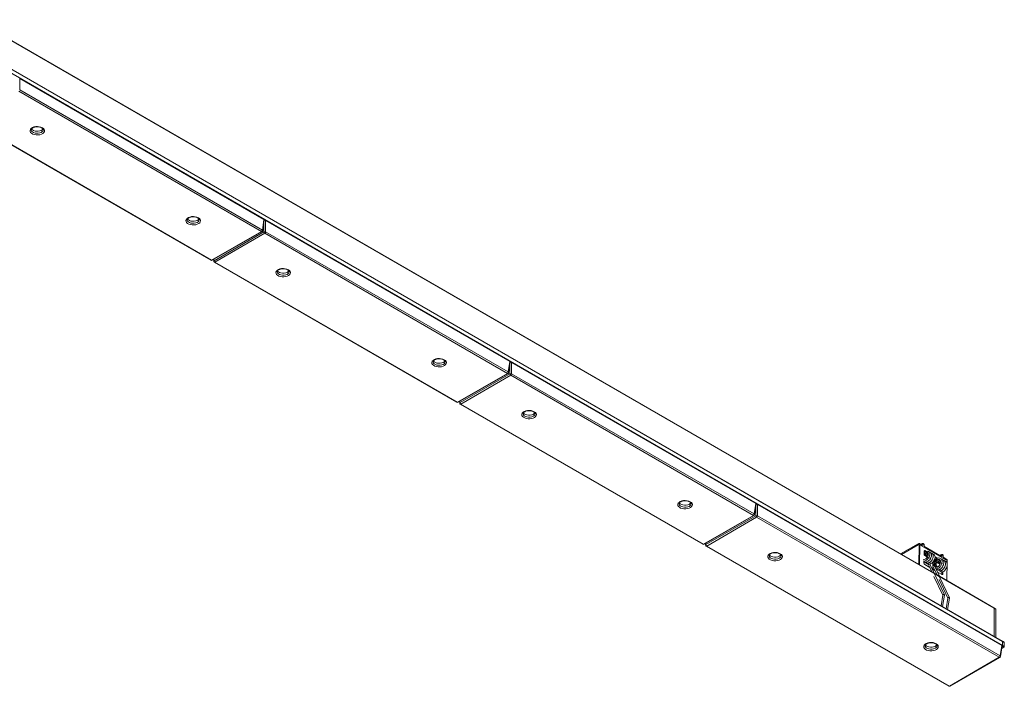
# Model space of a CAD drawing. Header units: millimetres. Extents: x 14 to 402, y 54 to 274.
# Tile 5 of 6: x 189 to 352, y 54 to 164. Entities that reach past the tile are written whole.
import ezdxf

# ---------------------------------------------------------------- set-up
doc = ezdxf.new("R2010")
doc.units = ezdxf.units.MM

msp = doc.modelspace()

# ---------------------------------------------------------------- linework, layer by layer
at = {"color": 7, "linetype": 'Continuous', "lineweight": 15}
for p, q in [((351.405, 61.3), (107.877, 201.886)), ((351.426, 61.254), (107.898, 201.84)), ((340.096, 72.532), (116.247, 201.758)), ((107.898, 201.187), (351.426, 60.601)), ((189.215, 154.162), (189.215, 152.282)), ((229.521, 130.894), (189.215, 154.162)), ((229.118, 128.934), (189.074, 152.051)), ((189.215, 152.282), (229.259, 129.165)), ((180.75, 147.293), (220.794, 124.176)), ((180.85, 147.303), (220.894, 124.186)), ((193.114, 145.711), (193.114, 145.723)), ((218.853, 130.853), (218.853, 130.865)), ((229.259, 129.165), (229.521, 130.894)), ((229.316, 129.068), (229.579, 130.802)), ((229.803, 130.731), (229.803, 128.851)), ((270.109, 107.463), (229.803, 130.731)), ((220.894, 124.186), (229.118, 128.934)), ((220.994, 124.176), (229.218, 128.924)), ((221.297, 124.103), (229.521, 128.851)), ((229.662, 128.62), (221.437, 123.872)), ((269.706, 105.503), (229.662, 128.62)), ((229.803, 128.851), (269.847, 105.734)), ((221.196, 124.293), (221.24, 124.006)), ((221.337, 123.863), (261.382, 100.746)), ((221.437, 123.872), (261.482, 100.755)), ((233.702, 122.281), (233.702, 122.292)), ((259.441, 107.422), (259.441, 107.434)), ((269.847, 105.734), (270.109, 107.463)), ((269.904, 105.637), (270.167, 107.371)), ((270.391, 107.3), (270.391, 105.42)), ((310.697, 84.032), (270.391, 107.3)), ((261.482, 100.755), (269.706, 105.503)), ((261.582, 100.746), (269.806, 105.493)), ((261.884, 100.672), (270.109, 105.42)), ((270.25, 105.189), (262.025, 100.442)), ((310.294, 82.072), (270.25, 105.189)), ((270.391, 105.42), (310.435, 82.303)), ((261.784, 100.862), (261.828, 100.575)), ((261.925, 100.432), (301.97, 77.315)), ((262.025, 100.442), (302.07, 77.325)), ((274.29, 98.85), (274.29, 98.862)), ((300.029, 83.991), (300.029, 84.003)), ((310.435, 82.303), (310.697, 84.032)), ((310.492, 82.206), (310.755, 83.94)), ((310.979, 83.869), (310.979, 81.989)), ((351.285, 60.601), (310.979, 83.869)), ((302.07, 77.325), (310.294, 82.072)), ((302.17, 77.315), (310.394, 82.062)), ((302.472, 77.241), (310.697, 81.989)), ((310.838, 81.758), (302.613, 77.011)), ((350.882, 58.641), (310.838, 81.758)), ((310.979, 81.989), (351.023, 58.872)), ((302.372, 77.432), (302.416, 77.144)), ((302.513, 77.001), (342.558, 53.884)), ((302.613, 77.011), (342.657, 53.894)), ((337.492, 77.394), (334.583, 75.715)), ((337.492, 77.231), (334.725, 75.633)), ((337.492, 77.231), (337.492, 77.394)), ((337.586, 73.981), (337.634, 77.146)), ((337.634, 77.146), (337.775, 77.225)), ((338.211, 77.114), (337.692, 77.414)), ((337.725, 73.901), (337.775, 77.225)), ((338.199, 77.41), (337.883, 77.304)), ((338.184, 77.13), (338.215, 77.141)), ((338.221, 77.177), (338.211, 77.112)), ((338.226, 77.175), (338.221, 77.177)), ((338.414, 76.747), (338.478, 77.134)), ((341.368, 75.292), (338.452, 76.976)), ((314.878, 75.419), (314.878, 75.431)), ((338.473, 76.164), (338.465, 75.669)), ((338.475, 76.168), (338.616, 76.247)), ((338.729, 76.022), (338.475, 76.168)), ((338.604, 75.423), (339.011, 75.188)), ((338.873, 76.099), (338.616, 76.247)), ((339.012, 75.858), (339, 75.865)), ((339.225, 75.065), (339.314, 75.013)), ((339.454, 75.575), (339.413, 75.564)), ((339.736, 75.412), (339.694, 75.4)), ((340.001, 75.287), (339.991, 75.293)), ((340.757, 75.011), (340.268, 75.293)), ((340.592, 74.946), (340.274, 75.129)), ((340.746, 74.738), (340.798, 74.757)), ((341.356, 75.587), (341.039, 75.482)), ((341.34, 75.308), (341.372, 75.319)), ((341.378, 75.355), (341.367, 75.29)), ((341.383, 75.353), (341.378, 75.355)), ((341.57, 74.924), (341.634, 75.312)), ((342.218, 74.801), (341.608, 75.153)), ((338.448, 74.512), (338.443, 74.187)), ((338.582, 73.94), (339.411, 73.462)), ((338.832, 74.627), (338.808, 74.641)), ((339.115, 74.464), (339.091, 74.477)), ((339.14, 74.039), (339.411, 73.462)), ((339.341, 74.245), (339.524, 74.347)), ((339.414, 73.455), (339.754, 72.73)), ((340.146, 72.503), (339.426, 74.04)), ((339.589, 74.525), (339.589, 74.519)), ((340.027, 73.469), (339.764, 73.317)), ((339.803, 73.236), (340.26, 72.972)), ((339.926, 73.685), (340.26, 72.972)), ((340.083, 73.835), (340.083, 73.835)), ((340.127, 74.491), (340.268, 74.409)), ((340.28, 74.43), (340.139, 74.512)), ((340.162, 73.79), (340.166, 73.781)), ((340.994, 72.014), (340.189, 73.731)), ((340.296, 73.957), (340.438, 74.036)), ((340.296, 73.95), (340.438, 74.029)), ((340.296, 73.95), (340.296, 73.957)), ((340.545, 74.231), (340.362, 74.129)), ((340.438, 74.029), (340.438, 74.036)), ((340.497, 73.52), (340.469, 73.577)), ((340.723, 74.2), (341.083, 73.992)), ((340.992, 73.38), (340.947, 73.406)), ((341.029, 74.575), (341.081, 74.594)), ((341.081, 74.594), (341.113, 74.606)), ((341.275, 73.217), (341.23, 73.243)), ((341.3, 73.867), (341.366, 73.828)), ((341.379, 74.103), (341.461, 74.17)), ((341.459, 74.263), (341.416, 74.239)), ((341.439, 74.052), (341.44, 74.138)), ((342.251, 71.288), (342.301, 74.613)), ((340.096, 72.001), (341.554, 68.889)), ((340.945, 72.042), (340.14, 72.507)), ((341.816, 68.941), (340.182, 72.427)), ((340.263, 72.966), (340.603, 72.24)), ((340.651, 72.746), (341.41, 72.308)), ((340.944, 71.511), (342.403, 68.4)), ((349.991, 66.82), (340.988, 72.017)), ((342.664, 68.451), (341.031, 71.936)), ((341.413, 72.312), (341.419, 72.75)), ((341.413, 72.312), (341.554, 72.391)), ((341.554, 72.391), (341.56, 72.78)), ((341.557, 68.906), (341.267, 67.153)), ((341.507, 67.014), (341.82, 68.909)), ((342.405, 68.416), (342.115, 66.663)), ((342.355, 66.524), (342.669, 68.419)), ((350.274, 66.657), (349.991, 66.82)), ((350.011, 66.774), (350.011, 62.105)), ((350.294, 66.611), (350.011, 66.774)), ((350.294, 66.611), (350.294, 61.941)), ((340.617, 60.56), (340.617, 60.572)), ((351.023, 58.872), (351.285, 60.601)), ((351.08, 58.775), (351.342, 60.51)), ((351.638, 60.315), (351.282, 60.11)), ((351.355, 60.479), (351.336, 60.468)), ((351.638, 60.315), (351.355, 60.479)), ((351.688, 61.137), (351.405, 61.3)), ((351.426, 61.254), (351.426, 60.601)), ((351.708, 61.091), (351.426, 61.254)), ((351.426, 60.601), (351.708, 60.438)), ((351.708, 61.091), (351.708, 60.438)), ((342.657, 53.894), (350.882, 58.641)), ((342.757, 53.884), (350.982, 58.632))]:
    msp.add_line(p, q, dxfattribs=at)
at = {"color": 8, "linetype": 'Continuous', "lineweight": 15}
for p, q in [((340.115, 72.487), (116.268, 201.711)), ((229.521, 128.851), (229.521, 130.421)), ((229.61, 130.761), (229.575, 130.781)), ((221.262, 124.331), (221.297, 124.103)), ((270.198, 107.33), (270.163, 107.35)), ((270.109, 105.42), (270.109, 106.99)), ((261.85, 100.9), (261.884, 100.672)), ((310.697, 81.989), (310.697, 83.559)), ((310.786, 83.899), (310.751, 83.919)), ((302.438, 77.47), (302.472, 77.241)), ((337.634, 77.149), (337.492, 77.231)), ((338.263, 76.943), (337.775, 77.225)), ((341.42, 75.121), (338.43, 76.847)), ((342.301, 74.613), (341.587, 75.025)), ((340.964, 71.997), (340.163, 72.46)), ((350.011, 66.774), (341.011, 71.97)), ((351.355, 60.479), (351.339, 60.488))]:
    msp.add_line(p, q, dxfattribs=at)
at = {"color": 7, "linetype": 'Continuous', "lineweight": 15, "flags": 128}
for points in [[(192.963, 146.038), (193.147, 145.901), (193.267, 145.741), (193.314, 145.57), (193.286, 145.397), (193.184, 145.234), (193.015, 145.09), (192.789, 144.975), (192.521, 144.896), (192.227, 144.858), (191.927, 144.864), (191.638, 144.912), (191.379, 145.001), (191.166, 145.124), (191.013, 145.273), (190.929, 145.44), (190.92, 145.613), (190.985, 145.783), (191.122, 145.937), (191.321, 146.068), (191.57, 146.165), (191.853, 146.224), (192.152, 146.241), (192.449, 146.213), (192.725, 146.144), (192.963, 146.038)], [(191.16, 145.865), (191.184, 145.826), (191.318, 145.689), (191.51, 145.578), (191.748, 145.501), (192.012, 145.464), (192.284, 145.469), (192.544, 145.517), (192.772, 145.603), (192.951, 145.721), (193.064, 145.856)], [(218.702, 131.179), (218.886, 131.042), (219.005, 130.883), (219.053, 130.711), (219.024, 130.538), (218.922, 130.375), (218.753, 130.231), (218.528, 130.117), (218.26, 130.038), (217.966, 130), (217.665, 130.005), (217.377, 130.054), (217.118, 130.142), (216.905, 130.265), (216.752, 130.414), (216.668, 130.581), (216.658, 130.755), (216.724, 130.924), (216.861, 131.079), (217.06, 131.209), (217.308, 131.307), (217.591, 131.366), (217.891, 131.382), (218.188, 131.355), (218.464, 131.286), (218.702, 131.179)], [(216.899, 131.007), (216.923, 130.968), (217.056, 130.831), (217.249, 130.719), (217.486, 130.642), (217.751, 130.605), (218.023, 130.611), (218.283, 130.658), (218.51, 130.744), (218.689, 130.863), (218.802, 130.998)], [(233.551, 122.607), (233.735, 122.47), (233.855, 122.31), (233.902, 122.139), (233.873, 121.966), (233.772, 121.803), (233.603, 121.659), (233.377, 121.544), (233.109, 121.465), (232.815, 121.428), (232.515, 121.433), (232.226, 121.481), (231.967, 121.57), (231.754, 121.693), (231.601, 121.842), (231.517, 122.009), (231.508, 122.182), (231.573, 122.352), (231.71, 122.507), (231.909, 122.637), (232.158, 122.734), (232.441, 122.793), (232.74, 122.81), (233.037, 122.782), (233.313, 122.713), (233.551, 122.607)], [(231.748, 122.434), (231.772, 122.395), (231.906, 122.258), (232.098, 122.147), (232.336, 122.07), (232.6, 122.033), (232.872, 122.038), (233.132, 122.086), (233.36, 122.172), (233.539, 122.291), (233.652, 122.426)], [(259.29, 107.748), (259.474, 107.611), (259.593, 107.452), (259.64, 107.28), (259.612, 107.107), (259.51, 106.944), (259.341, 106.8), (259.116, 106.686), (258.848, 106.607), (258.554, 106.569), (258.253, 106.574), (257.964, 106.623), (257.706, 106.711), (257.493, 106.834), (257.34, 106.983), (257.256, 107.15), (257.246, 107.324), (257.312, 107.493), (257.449, 107.648), (257.647, 107.778), (257.896, 107.876), (258.179, 107.935), (258.479, 107.951), (258.776, 107.924), (259.052, 107.855), (259.29, 107.748)], [(257.487, 107.576), (257.511, 107.537), (257.644, 107.4), (257.837, 107.289), (258.074, 107.211), (258.339, 107.174), (258.611, 107.18), (258.871, 107.227), (259.098, 107.313), (259.277, 107.432), (259.39, 107.567)], [(274.139, 99.176), (274.323, 99.039), (274.443, 98.88), (274.49, 98.708), (274.461, 98.535), (274.36, 98.372), (274.19, 98.228), (273.965, 98.113), (273.697, 98.035), (273.403, 97.997), (273.103, 98.002), (272.814, 98.051), (272.555, 98.139), (272.342, 98.262), (272.189, 98.411), (272.105, 98.578), (272.096, 98.751), (272.161, 98.921), (272.298, 99.076), (272.497, 99.206), (272.746, 99.304), (273.029, 99.362), (273.328, 99.379), (273.625, 99.352), (273.901, 99.283), (274.139, 99.176)], [(272.336, 99.003), (272.36, 98.964), (272.494, 98.827), (272.686, 98.716), (272.923, 98.639), (273.188, 98.602), (273.46, 98.607), (273.72, 98.655), (273.948, 98.741), (274.126, 98.86), (274.24, 98.995)], [(299.878, 84.318), (300.062, 84.18), (300.181, 84.021), (300.228, 83.849), (300.2, 83.677), (300.098, 83.513), (299.929, 83.37), (299.703, 83.255), (299.435, 83.176), (299.142, 83.138), (298.841, 83.143), (298.552, 83.192), (298.294, 83.28), (298.081, 83.403), (297.928, 83.553), (297.844, 83.719), (297.834, 83.893), (297.9, 84.062), (298.037, 84.217), (298.235, 84.347), (298.484, 84.445), (298.767, 84.504), (299.067, 84.52), (299.364, 84.493), (299.64, 84.424), (299.878, 84.318)], [(298.075, 84.145), (298.099, 84.106), (298.232, 83.969), (298.425, 83.858), (298.662, 83.781), (298.927, 83.743), (299.199, 83.749), (299.458, 83.796), (299.686, 83.882), (299.865, 84.001), (299.978, 84.136)], [(314.727, 75.745), (314.911, 75.608), (315.031, 75.449), (315.078, 75.277), (315.049, 75.104), (314.947, 74.941), (314.778, 74.797), (314.553, 74.682), (314.285, 74.604), (313.991, 74.566), (313.691, 74.571), (313.402, 74.62), (313.143, 74.708), (312.93, 74.831), (312.777, 74.98), (312.693, 75.147), (312.684, 75.321), (312.749, 75.49), (312.886, 75.645), (313.085, 75.775), (313.333, 75.873), (313.616, 75.931), (313.916, 75.948), (314.213, 75.921), (314.489, 75.852), (314.727, 75.745)], [(312.924, 75.573), (312.948, 75.534), (313.081, 75.396), (313.274, 75.285), (313.511, 75.208), (313.776, 75.171), (314.048, 75.176), (314.308, 75.224), (314.535, 75.31), (314.714, 75.429), (314.827, 75.564)], [(340.401, 73.279), (340.465, 73.25), (340.568, 73.239), (340.742, 73.276), (340.914, 73.374), (341.126, 73.583), (341.306, 73.878), (341.414, 74.21), (341.433, 74.49), (341.397, 74.679), (341.294, 74.871), (341.197, 74.96), (341.076, 75.018), (340.863, 75.037), (340.684, 74.993), (340.523, 74.91), (340.31, 74.737), (340.195, 74.607), (340.086, 74.449), (339.991, 74.263), (339.925, 74.063), (339.925, 74.063), (339.902, 73.855), (339.924, 73.744)], [(340.358, 73.717), (340.414, 73.566), (340.533, 73.5), (340.693, 73.531), (340.867, 73.657), (341.024, 73.861), (341.136, 74.109), (341.184, 74.365), (341.155, 74.592), (341.053, 74.752), (340.889, 74.824), (340.688, 74.798), (340.48, 74.679), (340.291, 74.487), (340.17, 74.293), (340.095, 74.093), (340.075, 73.881), (340.083, 73.835), (340.083, 73.835)], [(339.924, 73.692), (339.916, 73.719), (339.924, 73.757), (339.951, 73.792), (339.991, 73.819), (340.04, 73.834), (340.083, 73.835)], [(340.141, 74.506), (340.141, 74.51), (340.139, 74.512), (340.136, 74.512), (340.133, 74.511), (340.13, 74.509), (340.127, 74.505), (340.125, 74.501), (340.125, 74.497), (340.125, 74.493), (340.127, 74.491), (340.13, 74.491), (340.133, 74.492), (340.136, 74.494), (340.139, 74.498), (340.141, 74.502), (340.141, 74.506)], [(340.268, 74.409), (340.271, 74.409), (340.274, 74.41), (340.278, 74.413), (340.28, 74.416), (340.282, 74.421), (340.283, 74.425)], [(340.283, 74.425), (340.282, 74.428), (340.28, 74.43)], [(340.465, 60.887), (340.65, 60.749), (340.769, 60.59), (340.816, 60.419), (340.788, 60.246), (340.686, 60.082), (340.517, 59.939), (340.291, 59.824), (340.023, 59.745), (339.73, 59.707), (339.429, 59.713), (339.14, 59.761), (338.881, 59.849), (338.669, 59.972), (338.516, 60.122), (338.432, 60.288), (338.422, 60.462), (338.488, 60.631), (338.624, 60.786), (338.823, 60.916), (339.072, 61.014), (339.355, 61.073), (339.655, 61.089), (339.952, 61.062), (340.228, 60.993), (340.465, 60.887)], [(338.663, 60.714), (338.687, 60.675), (338.82, 60.538), (339.013, 60.427), (339.25, 60.35), (339.515, 60.312), (339.787, 60.318), (340.046, 60.365), (340.274, 60.452), (340.453, 60.57), (340.566, 60.705)]]:
    msp.add_lwpolyline(points, dxfattribs=at)
at = {"color": 8, "linetype": 'Continuous', "lineweight": 15, "flags": 128}
for points in [[(191.114, 145.709), (191.12, 145.652), (191.184, 145.5), (191.318, 145.363), (191.51, 145.251), (191.748, 145.174), (192.012, 145.137), (192.284, 145.143), (192.544, 145.19), (192.772, 145.276), (192.951, 145.395), (193.068, 145.537), (193.114, 145.692), (193.114, 145.711)], [(216.853, 130.85), (216.858, 130.794), (216.923, 130.641), (217.056, 130.504), (217.249, 130.393), (217.486, 130.316), (217.751, 130.279), (218.023, 130.284), (218.283, 130.331), (218.51, 130.418), (218.689, 130.536), (218.806, 130.678), (218.853, 130.833), (218.853, 130.853)], [(231.702, 122.278), (231.708, 122.221), (231.772, 122.069), (231.906, 121.932), (232.098, 121.821), (232.336, 121.743), (232.6, 121.706), (232.872, 121.712), (233.132, 121.759), (233.36, 121.845), (233.539, 121.964), (233.656, 122.106), (233.702, 122.261), (233.702, 122.281)], [(257.441, 107.42), (257.446, 107.363), (257.511, 107.21), (257.644, 107.073), (257.837, 106.962), (258.074, 106.885), (258.339, 106.848), (258.611, 106.853), (258.871, 106.901), (259.098, 106.987), (259.277, 107.105), (259.394, 107.247), (259.44, 107.402), (259.441, 107.422)], [(272.29, 98.847), (272.296, 98.791), (272.36, 98.638), (272.494, 98.501), (272.686, 98.39), (272.923, 98.313), (273.188, 98.275), (273.46, 98.281), (273.72, 98.328), (273.948, 98.414), (274.126, 98.533), (274.243, 98.675), (274.29, 98.83), (274.29, 98.85)], [(298.029, 83.989), (298.034, 83.932), (298.099, 83.779), (298.232, 83.642), (298.425, 83.531), (298.662, 83.454), (298.927, 83.417), (299.199, 83.422), (299.458, 83.47), (299.686, 83.556), (299.865, 83.674), (299.982, 83.816), (300.028, 83.971), (300.029, 83.991)], [(338.221, 77.172), (338.188, 77.2), (338.162, 77.243), (338.148, 77.291), (338.149, 77.339), (338.163, 77.379), (338.189, 77.405), (338.199, 77.41)], [(338.221, 77.177), (338.23, 77.193), (338.258, 77.209), (338.299, 77.216), (338.348, 77.214), (338.398, 77.204), (338.44, 77.186)], [(338.44, 77.186), (338.468, 77.163), (338.478, 77.139), (338.478, 77.134)], [(312.878, 75.416), (312.883, 75.36), (312.948, 75.207), (313.081, 75.07), (313.274, 74.959), (313.511, 74.882), (313.776, 74.844), (314.048, 74.85), (314.308, 74.897), (314.535, 74.984), (314.714, 75.102), (314.831, 75.244), (314.878, 75.399), (314.878, 75.419)], [(341.377, 75.35), (341.344, 75.378), (341.319, 75.42), (341.305, 75.469), (341.305, 75.517), (341.319, 75.557), (341.345, 75.583), (341.356, 75.587)], [(341.378, 75.355), (341.387, 75.371), (341.414, 75.387), (341.456, 75.394), (341.505, 75.392), (341.554, 75.381), (341.596, 75.363)], [(341.596, 75.363), (341.624, 75.341), (341.635, 75.317), (341.634, 75.312)], [(338.617, 60.558), (338.622, 60.501), (338.687, 60.348), (338.82, 60.211), (339.013, 60.1), (339.25, 60.023), (339.515, 59.986), (339.787, 59.991), (340.046, 60.039), (340.274, 60.125), (340.453, 60.243), (340.57, 60.385), (340.616, 60.54), (340.617, 60.56)]]:
    msp.add_lwpolyline(points, dxfattribs=at)
at = {"color": 7, "linetype": 'Continuous', "lineweight": 15}
for centre, radius, start, end in [((228.95, 129.195), 0.311, 302.80083, 354.31103), ((229.118, 129.098), 0.2, 299.99731, 351.38371), ((229.662, 128.511), 0.368, 67.47873, 112.52127), ((229.83, 128.882), 0.311, 185.68899, 237.19915), ((229.493, 128.882), 0.311, 302.80083, 354.31103), ((220.894, 124.35), 0.2, 240.00269, 299.99731), ((221.437, 124.036), 0.2, 188.61629, 240.00269), ((221.606, 124.134), 0.311, 185.68899, 237.19915), ((269.538, 105.765), 0.311, 302.80083, 354.31103), ((269.706, 105.667), 0.2, 299.99731, 351.38371), ((270.25, 105.08), 0.368, 67.47858, 112.52118), ((270.418, 105.451), 0.311, 185.68939, 237.199), ((270.081, 105.451), 0.311, 302.80083, 354.31103), ((261.482, 100.919), 0.2, 240.00269, 299.99731), ((262.025, 100.605), 0.2, 188.61629, 240.00269), ((262.194, 100.703), 0.311, 185.68939, 237.199), ((310.126, 82.334), 0.311, 302.80083, 354.31103), ((310.294, 82.236), 0.2, 299.99731, 351.38371), ((310.838, 81.649), 0.368, 67.47913, 112.52161), ((311.006, 82.02), 0.311, 185.6887, 237.1987), ((310.669, 82.02), 0.311, 302.80083, 354.31103), ((302.07, 77.488), 0.2, 240.00269, 299.99731), ((302.613, 77.174), 0.2, 188.61629, 240.00269), ((302.782, 77.272), 0.311, 185.6887, 237.1987), ((337.603, 77.258), 0.176, 349.30254, 128.9546), ((337.548, 77.163), 0.0878, 349.30264, 128.95491), ((342.108, 74.641), 0.195, 351.68256, 55.67203), ((349.962, 66.78), 0.0492, 353.65695, 55.03061), ((349.961, 66.779), 0.0506, 354.5644, 54.12317), ((350.244, 66.616), 0.0506, 354.5644, 54.12317), ((351.272, 60.608), 0.154, 302.6055, 357.39456), ((351.377, 61.26), 0.0486, 353.19556, 55.49201), ((351.376, 61.26), 0.0499, 354.12837, 54.5592), ((351.555, 60.445), 0.154, 302.6055, 357.39456), ((351.659, 61.096), 0.0499, 354.12837, 54.5592), ((350.714, 58.903), 0.311, 302.80083, 354.31103), ((350.882, 58.805), 0.2, 299.99731, 351.38371), ((342.657, 54.057), 0.2, 240.00269, 299.99731)]:
    msp.add_arc(centre, radius, start, end, dxfattribs=at)
at = {"color": 8, "linetype": 'Continuous', "lineweight": 15}
for centre, radius, start, end in [((229.177, 129.015), 0.0995, 234.01802, 294.67151), ((229.21, 129.07), 0.106, 358.43538, 62.28972), ((220.835, 124.267), 0.0995, 245.3289, 305.98153), ((220.952, 124.267), 0.0995, 234.01802, 294.67151), ((221.343, 124.011), 0.103, 116.62249, 182.65247), ((221.379, 123.95), 0.0969, 244.41344, 306.89699), ((269.797, 105.64), 0.106, 358.4354, 62.29012), ((269.764, 105.584), 0.0995, 234.02206, 294.66665), ((261.423, 100.836), 0.0995, 245.3289, 305.98153), ((261.54, 100.836), 0.0995, 234.02206, 294.66665), ((261.931, 100.58), 0.103, 116.6219, 182.65303), ((261.967, 100.519), 0.0969, 244.41344, 306.89699), ((310.352, 82.153), 0.0995, 234.0257, 294.66531), ((310.385, 82.209), 0.106, 358.43707, 62.286), ((302.011, 77.405), 0.0995, 245.3289, 305.98153), ((302.128, 77.405), 0.0995, 234.0257, 294.66531), ((302.519, 77.149), 0.103, 116.63045, 182.64449), ((302.555, 77.088), 0.0969, 244.41344, 306.89699), ((350.94, 58.722), 0.0995, 234.0257, 294.66531), ((350.973, 58.778), 0.106, 358.43707, 62.286), ((342.599, 53.974), 0.0995, 245.3289, 305.98153), ((342.716, 53.974), 0.0995, 234.0257, 294.66531)]:
    msp.add_arc(centre, radius, start, end, dxfattribs=at)
at = {"color": 7, "linetype": 'Continuous', "lineweight": 15}
for centre, major_axis, ratio, start_param, end_param in [((229.378, 130.812), (0.202, 0), 0.5729191, 6.1965899, 7.0647854), ((229.662, 130.648), (0.2, 0), 0.5816896, 0.7891963, 2.0418656), ((269.966, 107.381), (0.202, 0), 0.5729191, 6.1965899, 7.0647854), ((270.25, 107.217), (0.2, 0), 0.5816896, 0.7891963, 2.0418656), ((310.554, 83.95), (0.202, 0), 0.5729191, 6.1965899, 7.0647854), ((310.838, 83.787), (0.2, 0), 0.5816896, 0.7891963, 2.0418656), ((338.607, 75.588), (-0.097, 0.175), 0.587367, 0.7945175, 2.3653138), ((338.614, 76.082), (-0.097, 0.175), 0.587367, 5.5069065, 7.0777028), ((339.309, 74.687), (-0.193, 0.346), 0.587367, 4.6431226, 4.8763943), ((338.584, 74.105), (-0.097, 0.175), 0.587367, 0.7945175, 2.3653138), ((340.576, 73.789), (-0.193, 0.346), 0.587367, 0.7945175, 2.0551944), ((340.576, 73.795), (-0.193, 0.346), 0.587367, 6.2831571, 7.0777028), ((340.718, 73.867), (-0.193, 0.346), 0.587367, 0.7945175, 2.3653138), ((340.718, 73.874), (-0.193, 0.346), 0.587367, 5.5069065, 7.0777028), ((341.413, 72.472), (-0.097, 0.175), 0.587367, 2.3653138, 3.9361102), ((351.142, 60.52), (0.202, 0), 0.5729191, 6.1965899, 7.0647854)]:
    msp.add_ellipse(centre, major_axis=major_axis, ratio=ratio, start_param=start_param, end_param=end_param, dxfattribs=at)
for points, knots in [([(191.117, 145.71), (191.119, 145.738), (191.122, 145.792), (191.185, 145.891), (191.303, 145.997), (191.478, 146.091), (191.692, 146.161), (191.933, 146.201), (192.187, 146.208), (192.437, 146.182), (192.66, 146.124), (192.795, 146.066), (192.855, 146.032), (192.863, 146.028)], [0, 0, 0, 0, 0.0978475, 0.192912, 0.2952811, 0.3939762, 0.4926506, 0.5922307, 0.6925149, 0.7929674, 0.8928421, 0.9859773, 1, 1, 1, 1]), ([(192.863, 146.028), (192.89, 146.012), (192.967, 145.964), (193.055, 145.876), (193.107, 145.788), (193.11, 145.74), (193.11, 145.719)], [0, 0, 0, 0, 0.1588791, 0.4618859, 0.7663699, 1, 1, 1, 1]), ([(216.856, 130.852), (216.858, 130.879), (216.861, 130.933), (216.924, 131.033), (217.042, 131.138), (217.217, 131.232), (217.431, 131.302), (217.672, 131.342), (217.926, 131.35), (218.175, 131.323), (218.399, 131.266), (218.534, 131.208), (218.594, 131.174), (218.602, 131.169)], [0, 0, 0, 0, 0.09784777, 0.19291197, 0.29528099, 0.39397608, 0.49265043, 0.59223016, 0.69251408, 0.79296758, 0.89284157, 0.98597697, 1, 1, 1, 1]), ([(218.602, 131.169), (218.628, 131.153), (218.705, 131.105), (218.794, 131.018), (218.846, 130.929), (218.848, 130.881), (218.849, 130.86)], [0, 0, 0, 0, 0.1588787, 0.4618847, 0.7663712, 1, 1, 1, 1]), ([(231.705, 122.28), (231.707, 122.307), (231.71, 122.361), (231.773, 122.46), (231.891, 122.566), (232.066, 122.66), (232.28, 122.73), (232.521, 122.77), (232.775, 122.778), (233.025, 122.751), (233.248, 122.694), (233.383, 122.635), (233.443, 122.602), (233.451, 122.597)], [0, 0, 0, 0, 0.0978476, 0.1929119, 0.2952809, 0.3939761, 0.4926505, 0.5922302, 0.6925142, 0.7929675, 0.8928418, 0.9859773, 1, 1, 1, 1]), ([(233.451, 122.597), (233.477, 122.581), (233.555, 122.533), (233.643, 122.445), (233.695, 122.357), (233.697, 122.309), (233.698, 122.288)], [0, 0, 0, 0, 0.1588795, 0.4618844, 0.7663714, 1, 1, 1, 1]), ([(257.444, 107.421), (257.446, 107.448), (257.449, 107.502), (257.511, 107.602), (257.63, 107.707), (257.805, 107.801), (258.019, 107.871), (258.26, 107.912), (258.514, 107.919), (258.763, 107.892), (258.987, 107.835), (259.122, 107.777), (259.182, 107.743), (259.19, 107.739)], [0, 0, 0, 0, 0.0978474, 0.1929118, 0.2952807, 0.3939758, 0.4926501, 0.59223, 0.6925141, 0.7929676, 0.892841, 0.9859773, 1, 1, 1, 1]), ([(259.19, 107.739), (259.216, 107.722), (259.293, 107.674), (259.382, 107.587), (259.434, 107.498), (259.436, 107.45), (259.437, 107.43)], [0, 0, 0, 0, 0.158876, 0.4618839, 0.7663691, 1, 1, 1, 1]), ([(272.293, 98.849), (272.295, 98.876), (272.298, 98.93), (272.361, 99.03), (272.479, 99.135), (272.654, 99.229), (272.868, 99.299), (273.109, 99.339), (273.363, 99.347), (273.612, 99.32), (273.836, 99.263), (273.971, 99.204), (274.031, 99.171), (274.039, 99.166)], [0, 0, 0, 0, 0.0978481, 0.1929114, 0.2952807, 0.3939757, 0.4926502, 0.5922297, 0.692513, 0.7929664, 0.8928398, 0.9859773, 1, 1, 1, 1]), ([(274.039, 99.166), (274.065, 99.15), (274.143, 99.102), (274.231, 99.014), (274.283, 98.926), (274.285, 98.878), (274.286, 98.857)], [0, 0, 0, 0, 0.1588764, 0.461885, 0.7663739, 1, 1, 1, 1]), ([(298.032, 83.99), (298.033, 84.017), (298.037, 84.071), (298.099, 84.171), (298.218, 84.276), (298.393, 84.37), (298.607, 84.44), (298.848, 84.481), (299.102, 84.488), (299.351, 84.461), (299.575, 84.404), (299.71, 84.346), (299.77, 84.312), (299.778, 84.308)], [0, 0, 0, 0, 0.0978468, 0.1929115, 0.295281, 0.3939762, 0.4926504, 0.5922312, 0.6925147, 0.7929684, 0.8928443, 0.9859772, 1, 1, 1, 1]), ([(299.778, 84.308), (299.804, 84.291), (299.881, 84.243), (299.97, 84.156), (300.022, 84.067), (300.024, 84.019), (300.025, 83.999)], [0, 0, 0, 0, 0.1588754, 0.4618821, 0.7663753, 1, 1, 1, 1]), ([(338.478, 77.135), (338.48, 77.153), (338.484, 77.193), (338.477, 77.252), (338.457, 77.31), (338.425, 77.359), (338.381, 77.396), (338.328, 77.418), (338.266, 77.425), (338.221, 77.415), (338.199, 77.41)], [0, 0, 0, 0, 0.1046698, 0.2205663, 0.3455111, 0.476261, 0.6089371, 0.7411705, 0.872072, 1, 1, 1, 1]), ([(312.881, 75.418), (312.883, 75.445), (312.886, 75.499), (312.949, 75.599), (313.067, 75.704), (313.242, 75.798), (313.456, 75.868), (313.697, 75.908), (313.951, 75.916), (314.2, 75.889), (314.424, 75.832), (314.559, 75.774), (314.619, 75.74), (314.627, 75.735)], [0, 0, 0, 0, 0.0978466, 0.1929111, 0.2952803, 0.3939754, 0.4926504, 0.5922288, 0.6925152, 0.7929687, 0.8928398, 0.9859773, 1, 1, 1, 1]), ([(314.627, 75.735), (314.653, 75.719), (314.731, 75.671), (314.819, 75.584), (314.871, 75.495), (314.873, 75.447), (314.874, 75.426)], [0, 0, 0, 0, 0.1588757, 0.4618829, 0.7663642, 1, 1, 1, 1]), ([(338.328, 74.772), (338.33, 74.771), (338.383, 74.741), (338.531, 74.771), (338.741, 74.871), (338.941, 75.06), (339.092, 75.294), (339.177, 75.537), (339.184, 75.747), (339.115, 75.892), (338.984, 75.945), (338.816, 75.895), (338.639, 75.759), (338.545, 75.614), (338.5, 75.545)], [0, 0, 0, 0, 0.0029135, 0.0941269, 0.1851515, 0.2769109, 0.3679532, 0.4591379, 0.5508375, 0.6417885, 0.733211, 0.8247113, 0.9156512, 1, 1, 1, 1]), ([(338.395, 74.507), (338.45, 74.509), (338.567, 74.512), (338.774, 74.6), (339.007, 74.771), (339.228, 75.039), (339.377, 75.342), (339.434, 75.604), (339.427, 75.82), (339.365, 75.977), (339.27, 76.078), (339.149, 76.141), (338.982, 76.148), (338.813, 76.085), (338.653, 75.976), (338.534, 75.863), (338.474, 75.775), (338.467, 75.764)], [0, 0, 0, 0, 0.0562961, 0.1212575, 0.2086946, 0.3033541, 0.3985162, 0.482534, 0.5448591, 0.6182334, 0.6662297, 0.7175967, 0.7952266, 0.8555635, 0.9111277, 0.9891921, 1, 1, 1, 1]), ([(338.446, 74.41), (338.51, 74.38), (338.628, 74.324), (338.841, 74.35), (339.056, 74.435), (339.29, 74.608), (339.511, 74.876), (339.66, 75.178), (339.717, 75.441), (339.71, 75.656), (339.648, 75.815), (339.552, 75.914), (339.462, 75.969), (339.386, 75.966), (339.355, 75.965)], [0, 0, 0, 0, 0.0937445, 0.1735382, 0.2505715, 0.3542583, 0.4665094, 0.5793563, 0.678988, 0.7528958, 0.8399061, 0.8968221, 0.9577349, 1, 1, 1, 1]), ([(338.561, 75.462), (338.565, 75.474), (338.605, 75.57), (338.729, 75.717), (338.903, 75.854), (339.056, 75.901), (339.118, 75.862), (339.142, 75.847)], [0, 0, 0, 0, 0.0367286, 0.3041664, 0.5693953, 0.8358434, 1, 1, 1, 1]), ([(338.572, 75.451), (338.581, 75.469), (338.614, 75.537), (338.687, 75.64), (338.783, 75.746), (338.866, 75.815), (338.912, 75.837), (338.928, 75.844)], [0, 0, 0, 0, 0.0935381, 0.35804, 0.6163588, 0.8656573, 1, 1, 1, 1]), ([(338.592, 74.36), (338.593, 74.358), (338.619, 74.312), (338.723, 74.232), (338.901, 74.164), (339.123, 74.186), (339.339, 74.272), (339.573, 74.445), (339.794, 74.713), (339.943, 75.015), (340, 75.278), (339.993, 75.493), (339.931, 75.651), (339.835, 75.75), (339.745, 75.806), (339.669, 75.803), (339.638, 75.802)], [0, 0, 0, 0, 0.0025052, 0.0614353, 0.1611072, 0.2349698, 0.3062777, 0.402257, 0.5061644, 0.6106234, 0.7028494, 0.7712635, 0.8518061, 0.9044915, 0.9608768, 1, 1, 1, 1]), ([(339.171, 75.738), (339.146, 75.733), (339.067, 75.717), (338.921, 75.584), (338.802, 75.439), (338.762, 75.344), (338.758, 75.334)], [0, 0, 0, 0, 0.17624332, 0.56301103, 0.9528319, 1, 1, 1, 1]), ([(338.839, 75.288), (338.845, 75.303), (338.886, 75.403), (339.01, 75.546), (339.135, 75.665), (339.192, 75.679), (339.195, 75.679)], [0, 0, 0, 0, 0.0813104, 0.5302782, 0.9755342, 1, 1, 1, 1]), ([(338.851, 75.28), (338.861, 75.301), (338.895, 75.372), (338.97, 75.477), (339.066, 75.582), (339.135, 75.641), (339.167, 75.658), (339.169, 75.659)], [0, 0, 0, 0, 0.11961, 0.4144932, 0.7024806, 0.9804087, 1, 1, 1, 1]), ([(338.875, 74.197), (338.876, 74.195), (338.902, 74.149), (339.006, 74.069), (339.184, 74), (339.406, 74.022), (339.622, 74.109), (339.856, 74.282), (340.076, 74.549), (340.226, 74.852), (340.283, 75.115), (340.275, 75.33), (340.214, 75.488), (340.118, 75.587), (340.028, 75.642), (339.952, 75.64), (339.921, 75.639)], [0, 0, 0, 0, 0.0025052, 0.0614353, 0.1611078, 0.2349698, 0.3062776, 0.4022573, 0.5061647, 0.6106235, 0.7028494, 0.7712635, 0.8518061, 0.9044915, 0.9608765, 1, 1, 1, 1]), ([(338.928, 75.844), (338.942, 75.852), (338.985, 75.876), (339.021, 75.88), (339.046, 75.882)], [0, 0, 0, 0, 0.3197783, 1, 1, 1, 1]), ([(339.388, 75.447), (339.407, 75.464), (339.429, 75.484), (339.449, 75.495), (339.451, 75.496)], [0, 0, 0, 0, 0.8956476, 1, 1, 1, 1]), ([(339.389, 75.452), (339.416, 75.479), (339.447, 75.509), (339.474, 75.515), (339.477, 75.516)], [0, 0, 0, 0, 0.8929105, 1, 1, 1, 1]), ([(339.671, 75.283), (339.69, 75.301), (339.712, 75.321), (339.732, 75.331), (339.734, 75.332)], [0, 0, 0, 0, 0.8956476, 1, 1, 1, 1]), ([(339.672, 75.289), (339.699, 75.316), (339.73, 75.346), (339.757, 75.352), (339.76, 75.353)], [0, 0, 0, 0, 0.8929024, 1, 1, 1, 1]), ([(340.162, 73.79), (340.156, 73.854), (340.146, 73.981), (340.227, 74.226), (340.372, 74.462), (340.568, 74.656), (340.781, 74.77), (340.965, 74.799), (341.047, 74.748), (341.078, 74.729)], [0, 0, 0, 0, 0.1518307, 0.302518, 0.4533521, 0.6051207, 0.7556357, 0.9068426, 1, 1, 1, 1]), ([(340.545, 73.242), (340.549, 73.234), (340.571, 73.185), (340.64, 73.131), (340.74, 73.083), (340.87, 73.069), (341.027, 73.103), (341.218, 73.213), (341.421, 73.413), (341.602, 73.709), (341.707, 74.033), (341.727, 74.309), (341.685, 74.535), (341.599, 74.698), (341.481, 74.801), (341.387, 74.856), (341.317, 74.859), (341.296, 74.86)], [0, 0, 0, 0, 0.0100988, 0.0690919, 0.1225578, 0.1686846, 0.2414318, 0.3146966, 0.4130328, 0.5175312, 0.6230861, 0.7138087, 0.7817474, 0.8651422, 0.919143, 0.9752103, 1, 1, 1, 1]), ([(340.798, 74.757), (340.809, 74.762), (340.853, 74.779), (340.892, 74.78), (340.922, 74.781)], [0, 0, 0, 0, 0.2447171, 1, 1, 1, 1]), ([(341.634, 75.312), (341.637, 75.331), (341.641, 75.37), (341.633, 75.43), (341.614, 75.488), (341.581, 75.537), (341.538, 75.574), (341.485, 75.595), (341.422, 75.603), (341.378, 75.593), (341.356, 75.587)], [0, 0, 0, 0, 0.1046709, 0.2205686, 0.3455078, 0.476259, 0.608943, 0.7411778, 0.8720807, 1, 1, 1, 1]), ([(339.951, 73.792), (339.95, 73.791), (339.94, 73.78), (339.925, 73.757), (339.917, 73.722), (339.918, 73.697), (339.925, 73.686), (339.926, 73.685)], [0, 0, 0, 0, 0.0223972, 0.330999, 0.6411905, 0.9565073, 1, 1, 1, 1]), ([(340.083, 73.835), (340.078, 73.836), (340.059, 73.837), (340.024, 73.832), (339.982, 73.817), (339.961, 73.8), (339.951, 73.792)], [0, 0, 0, 0, 0.11559723, 0.42223244, 0.71545277, 1, 1, 1, 1]), ([(340.083, 73.835), (340.087, 73.817), (340.095, 73.784), (340.126, 73.744), (340.153, 73.718), (340.17, 73.704), (340.182, 73.696), (340.191, 73.69), (340.198, 73.686), (340.204, 73.684), (340.208, 73.685), (340.207, 73.695), (340.192, 73.726), (340.173, 73.766), (340.162, 73.79)], [0, 0, 0, 0, 0.1880893, 0.3381052, 0.413045, 0.4452618, 0.477809, 0.4971355, 0.5164949, 0.5399317, 0.5763836, 0.6455738, 0.7907534, 1, 1, 1, 1]), ([(340.162, 73.82), (340.161, 73.825), (340.152, 73.877), (340.167, 73.951), (340.18, 74.017)], [0, 0, 0, 0, 0.1061921, 1, 1, 1, 1]), ([(340.18, 74.017), (340.195, 74.067), (340.225, 74.168), (340.304, 74.319), (340.398, 74.458), (340.505, 74.575), (340.598, 74.656), (340.653, 74.687), (340.669, 74.696)], [0, 0, 0, 0, 0.19523089, 0.3870031, 0.57042141, 0.75007288, 0.92370521, 1, 1, 1, 1]), ([(340.241, 74), (340.228, 73.967), (340.195, 73.878), (340.192, 73.788), (340.189, 73.732)], [0, 0, 0, 0, 0.3755411, 1, 1, 1, 1]), ([(341.115, 74.653), (341.068, 74.651), (340.955, 74.646), (340.76, 74.525), (340.593, 74.365), (340.524, 74.246), (340.501, 74.206)], [0, 0, 0, 0, 0.2226345, 0.5310256, 0.8418499, 1, 1, 1, 1]), ([(340.623, 74.226), (340.636, 74.248), (340.695, 74.349), (340.852, 74.487), (341.026, 74.597), (341.12, 74.601), (341.148, 74.602)], [0, 0, 0, 0, 0.103905, 0.47451056, 0.84205212, 1, 1, 1, 1]), ([(340.636, 74.223), (340.652, 74.247), (340.697, 74.316), (340.789, 74.411), (340.881, 74.492), (340.935, 74.523), (340.952, 74.533)], [0, 0, 0, 0, 0.1801287, 0.5230017, 0.8543879, 1, 1, 1, 1]), ([(340.828, 73.078), (340.831, 73.071), (340.854, 73.022), (340.922, 72.968), (341.023, 72.92), (341.153, 72.906), (341.31, 72.94), (341.501, 73.05), (341.703, 73.25), (341.885, 73.546), (341.99, 73.87), (342.01, 74.145), (341.968, 74.372), (341.881, 74.534), (341.764, 74.637), (341.671, 74.693), (341.603, 74.696), (341.583, 74.697)], [0, 0, 0, 0, 0.0101136, 0.0691931, 0.1227372, 0.1689315, 0.2417853, 0.3151572, 0.4136374, 0.5182885, 0.6239979, 0.7148538, 0.7828919, 0.8664081, 0.9204887, 0.9766374, 1, 1, 1, 1]), ([(341.176, 74.427), (341.132, 74.404), (341.019, 74.346), (340.898, 74.229), (340.845, 74.142), (340.84, 74.133)], [0, 0, 0, 0, 0.3559656, 0.9304836, 1, 1, 1, 1]), ([(340.92, 74.086), (340.929, 74.1), (340.984, 74.192), (341.081, 74.288), (341.165, 74.332), (341.179, 74.339)], [0, 0, 0, 0, 0.1312926, 0.8562412, 1, 1, 1, 1]), ([(340.932, 74.079), (340.944, 74.096), (340.985, 74.158), (341.069, 74.248), (341.143, 74.306), (341.178, 74.334)], [0, 0, 0, 0, 0.16651331, 0.60451721, 1, 1, 1, 1]), ([(341.111, 72.915), (341.114, 72.908), (341.137, 72.859), (341.205, 72.804), (341.306, 72.757), (341.436, 72.742), (341.593, 72.776), (341.783, 72.887), (341.986, 73.087), (342.168, 73.383), (342.273, 73.706), (342.293, 73.982), (342.251, 74.208), (342.164, 74.371), (342.046, 74.474), (341.954, 74.529), (341.886, 74.533), (341.866, 74.533)], [0, 0, 0, 0, 0.0101136, 0.069193, 0.1227372, 0.1689315, 0.2417852, 0.3151572, 0.4136371, 0.5182885, 0.6239978, 0.7148533, 0.7828914, 0.8664082, 0.9204881, 0.9766375, 1, 1, 1, 1]), ([(341.384, 74.118), (341.396, 74.131), (341.42, 74.157), (341.447, 74.17), (341.462, 74.176)], [0, 0, 0, 0, 0.4853148, 1, 1, 1, 1]), ([(341.819, 68.909), (341.82, 68.911), (341.823, 68.919), (341.819, 68.933), (341.813, 68.948), (341.8, 68.962), (341.785, 68.974), (341.765, 68.983), (341.742, 68.989), (341.717, 68.992), (341.682, 68.992), (341.638, 68.983), (341.595, 68.962), (341.565, 68.934), (341.56, 68.914), (341.558, 68.906)], [0, 0, 0, 0, 0.023485, 0.0894488, 0.1531399, 0.2146971, 0.2743303, 0.3338443, 0.3953206, 0.4588727, 0.5247258, 0.6493894, 0.7743004, 0.8992044, 1, 1, 1, 1]), ([(342.407, 68.416), (342.409, 68.425), (342.414, 68.445), (342.443, 68.472), (342.486, 68.493), (342.529, 68.502), (342.564, 68.502), (342.589, 68.499), (342.613, 68.493), (342.633, 68.484), (342.649, 68.472), (342.661, 68.458), (342.668, 68.442), (342.671, 68.429), (342.668, 68.422), (342.667, 68.419)], [0, 0, 0, 0, 0.1009253, 0.2256945, 0.3502067, 0.4750504, 0.5379654, 0.6007165, 0.663275, 0.725682, 0.7881201, 0.8506903, 0.9133836, 0.9759809, 1, 1, 1, 1]), ([(338.62, 60.559), (338.621, 60.586), (338.624, 60.64), (338.687, 60.74), (338.806, 60.845), (338.981, 60.939), (339.195, 61.009), (339.436, 61.05), (339.689, 61.057), (339.939, 61.03), (340.163, 60.973), (340.298, 60.915), (340.358, 60.881), (340.365, 60.877)], [0, 0, 0, 0, 0.0978468, 0.1929115, 0.295281, 0.3939762, 0.4926504, 0.5922312, 0.6925147, 0.7929684, 0.8928443, 0.9859772, 1, 1, 1, 1]), ([(340.365, 60.877), (340.392, 60.86), (340.469, 60.812), (340.558, 60.725), (340.61, 60.636), (340.612, 60.588), (340.613, 60.568)], [0, 0, 0, 0, 0.1588754, 0.4618821, 0.7663753, 1, 1, 1, 1])]:
    msp.add_open_spline(points, degree=3, knots=knots, dxfattribs=at)

doc.saveas('drawing.dxf')
